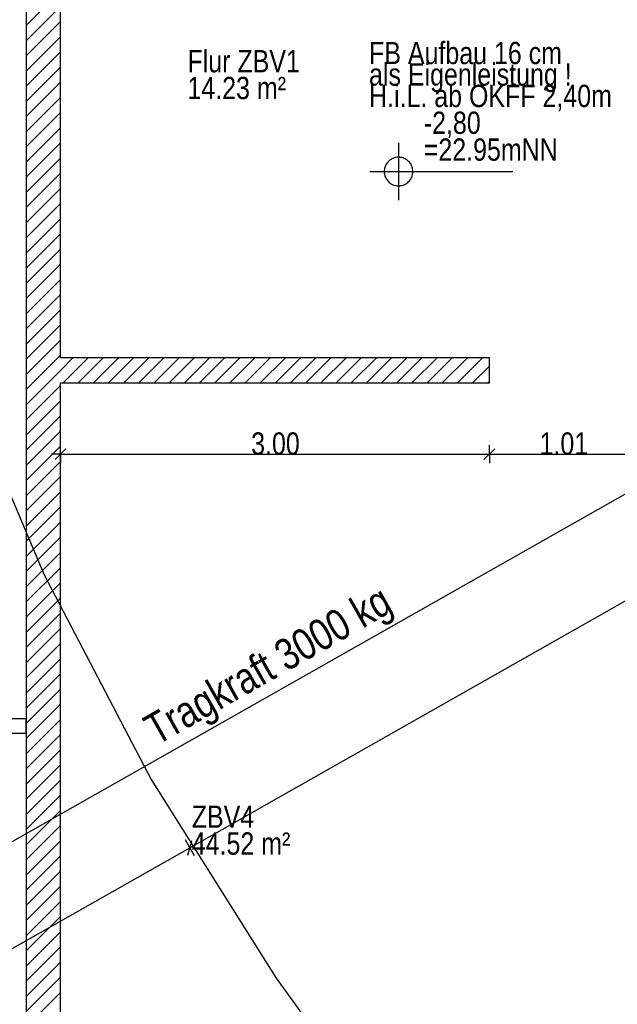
# Model space of a CAD drawing. Extents: x 5 to 835, y 17 to 857.
# Tile 8 of 14: x 359 to 443, y 297 to 435. Entities that reach past the tile are written whole.
import ezdxf
from ezdxf.enums import TextEntityAlignment as Align

# ---------------------------------------------------------------- set-up
doc = ezdxf.new("R2010")
doc.units = 0
doc.linetypes.add('CONTINOUS', pattern=[0])
for name, color, linetype in [('Raum', 7, 'CONTINOUS'), ('TEXTS_ACI250', 7, 'CONTINOUS'), ('Tür-Griff', 7, 'CONTINOUS'), ('WandBetontr', 7, 'CONTINOUS'), ('WandMauerwerktr', 7, 'CONTINOUS'), ('WandTrockenbau', 7, 'CONTINOUS')]:
    doc.layers.add(name, color=color, linetype=linetype)

msp = doc.modelspace()

# ---------------------------------------------------------------- linework, layer by layer
at = {"layer": 'Tür-Griff'}
for p, q in [((724.63084, 527.59524), (202.63204, 231.76214)), ((412.22997, 417.61392), (412.22997, 409.61394)), ((408.22996, 413.61395), (428.22999, 413.61395))]:
    msp.add_line(p, q, dxfattribs=at)
for points in [[(497.85652, 857.09999), (471.58376, 837.40866), (447.37723, 816.00335), (425.26338, 793.02719), (405.26864, 768.62337), (387.41945, 742.93505), (371.74226, 716.10538), (358.26349, 688.27754), (347.00959, 659.59468), (338.00699, 630.19998), (331.28215, 600.23658), (326.86148, 569.84767), (324.77144, 539.17639), (325.03845, 508.36592), (327.68897, 477.55941), (332.74943, 446.90004), (340.24626, 416.53096), (350.2059, 386.59534), (362.6548, 357.23635), (377.6194, 328.59713), (395.12612, 300.82087)], [(412.22996, 415.61395), (412.06593, 415.60732), (411.90555, 415.58777), (411.74934, 415.55582), (411.59781, 415.51199), (411.45147, 415.45678), (411.31085, 415.39071), (411.17645, 415.3143), (411.04879, 415.22806), (410.92839, 415.13251), (410.81575, 415.02816), (410.7114, 414.91552), (410.61585, 414.79512), (410.52961, 414.66746), (410.4532, 414.53306), (410.38713, 414.39243), (410.33193, 414.2461), (410.28809, 414.09457), (410.25614, 413.93835), (410.23659, 413.77797), (410.22996, 413.61394)], [(414.22997, 413.61394), (414.22334, 413.77797), (414.20379, 413.93835), (414.17184, 414.09457), (414.128, 414.2461), (414.0728, 414.39243), (414.00673, 414.53306), (413.93032, 414.66746), (413.84408, 414.79512), (413.74853, 414.91552), (413.64418, 415.02816), (413.53154, 415.13251), (413.41114, 415.22806), (413.28348, 415.3143), (413.14908, 415.39071), (413.00845, 415.45678), (412.86212, 415.51199), (412.71059, 415.55582), (412.55437, 415.58777), (412.39399, 415.60732), (412.22996, 415.61395)], [(410.22996, 413.61394), (410.23659, 413.44991), (410.25614, 413.28953), (410.28809, 413.13332), (410.33193, 412.98179), (410.38713, 412.83545), (410.4532, 412.69483), (410.52961, 412.56043), (410.61585, 412.43277), (410.7114, 412.31236), (410.81575, 412.19973), (410.92839, 412.09538), (411.04879, 411.99983), (411.17645, 411.91359), (411.31085, 411.83718), (411.45147, 411.77111), (411.59781, 411.7159), (411.74934, 411.67207), (411.90555, 411.64012), (412.06593, 411.62057), (412.22996, 411.61394)], [(412.22996, 411.61394), (412.39399, 411.62057), (412.55437, 411.64012), (412.71059, 411.67207), (412.86212, 411.7159), (413.00845, 411.77111), (413.14908, 411.83718), (413.28348, 411.91359), (413.41114, 411.99983), (413.53154, 412.09538), (413.64418, 412.19973), (413.74853, 412.31236), (413.84408, 412.43277), (413.93032, 412.56043), (414.00673, 412.69483), (414.0728, 412.83545), (414.128, 412.98179), (414.17184, 413.13332), (414.20379, 413.28953), (414.22334, 413.44991), (414.22997, 413.61394)], [(395.12612, 300.82087), (406.53389, 285.07682), (418.62455, 269.98583), (431.36912, 255.56334), (444.73865, 241.82478), (458.70418, 228.78559), (473.23675, 216.46123), (488.30739, 204.86711), (503.88714, 194.0187), (519.94704, 183.93141), (536.45813, 174.6207), (553.39145, 166.10201), (570.71803, 158.39076), (588.40892, 151.50241), (606.43515, 145.45239), (624.76775, 140.25615), (643.37778, 135.92911), (662.23626, 132.48673), (681.31424, 129.94444), (700.58275, 128.31768), (720.01284, 127.62188)]]:
    msp.add_lwpolyline(points, dxfattribs=at)
at = {"layer": 'WandBetontr', "color": 7, "linetype": 'CONTINOUS'}
for p, q in [((364.18204, 373.35063), (365.68204, 374.85065)), ((364.93204, 374.10063), (364.93204, 375.35064)), ((424.18204, 373.35063), (425.68204, 374.85065)), ((424.93204, 374.10063), (424.93204, 375.35064)), ((364.93204, 374.10063), (363.68203, 374.10063)), ((364.93204, 374.10063), (364.93204, 372.85064)), ((424.93204, 374.10063), (424.93204, 372.85064)), ((383.04446, 319.05773), (382.42813, 320.14524)), ((382.76175, 318.03544), (383.32717, 320.08002)), ((383.04446, 319.05773), (383.66079, 317.97025))]:
    msp.add_line(p, q, dxfattribs=at)
for points in [[(383.04446, 319.05773), (461.19942, 363.35062), (557.04404, 417.66879)], [(364.93204, 374.10063), (389.96264, 374.10063), (424.93204, 374.10063)], [(424.93204, 374.10063), (430.25734, 374.10063), (445.13206, 374.10063)], [(209.04485, 220.4467), (287.9373, 265.15753), (383.04446, 319.05773)]]:
    msp.add_lwpolyline(points, dxfattribs=at)
at = {"layer": 'WandMauerwerktr', "color": 7, "linetype": 'CONTINOUS'}
for p, q in [((360.13203, 531.76213), (360.13203, 240.26214)), ((364.93204, 387.56214), (364.93204, 459.66214)), ((360.13203, 434.02916), (364.93204, 438.82917)), ((360.13204, 431.90784), (364.93204, 436.70785)), ((360.13203, 429.78652), (364.93204, 434.58653)), ((360.13204, 427.66521), (364.93204, 432.46522)), ((360.13203, 425.54389), (364.93204, 430.3439)), ((360.13204, 423.42257), (364.93204, 428.22258)), ((360.13203, 421.30125), (364.93204, 426.10126)), ((360.13204, 419.17994), (364.93204, 423.97995)), ((360.13203, 417.05862), (364.93204, 421.85863)), ((360.13204, 414.9373), (364.93204, 419.73731)), ((360.13203, 412.81598), (364.93204, 417.61599)), ((360.13204, 410.69467), (364.93204, 415.49463)), ((360.13203, 408.57335), (364.93204, 413.37331)), ((360.13204, 406.45203), (364.93204, 411.252)), ((360.13203, 404.33067), (364.93204, 409.13068)), ((360.13204, 402.20935), (364.93204, 407.00936)), ((360.13203, 400.08803), (364.93204, 404.88804)), ((360.13204, 397.96672), (364.93204, 402.76673)), ((360.13203, 395.8454), (364.93204, 400.64541)), ((360.13204, 393.72409), (364.93204, 398.52409)), ((360.13203, 391.60277), (364.93204, 396.40277)), ((360.13204, 389.48145), (364.93204, 394.28146)), ((360.13203, 387.36013), (364.93204, 392.16014)), ((360.13204, 385.23881), (364.93204, 390.03882)), ((360.13203, 383.11749), (364.93204, 387.9175)), ((364.93204, 385.79619), (366.698, 387.56214)), ((365.31932, 384.06214), (368.81932, 387.56214)), ((367.44063, 384.06214), (370.94064, 387.56214)), ((369.56195, 384.06214), (373.06195, 387.56214)), ((371.68327, 384.06214), (375.18327, 387.56214)), ((373.80458, 384.06214), (377.30459, 387.56214)), ((375.9259, 384.06214), (379.4259, 387.56214)), ((378.04722, 384.06214), (381.54722, 387.56214)), ((380.16854, 384.06214), (383.66854, 387.56214)), ((382.2899, 384.06214), (385.7899, 387.56214)), ((384.41121, 384.06214), (387.91122, 387.56214)), ((386.53253, 384.06214), (390.03253, 387.56214)), ((388.65385, 384.06214), (392.15385, 387.56214)), ((390.77517, 384.06214), (394.27517, 387.56214)), ((392.89649, 384.06214), (396.39649, 387.56214)), ((395.0178, 384.06214), (398.51781, 387.56214)), ((397.13912, 384.06214), (400.63912, 387.56214)), ((399.26044, 384.06214), (402.76044, 387.56214)), ((401.38176, 384.06214), (404.88176, 387.56214)), ((403.50308, 384.06214), (407.00308, 387.56214)), ((405.62439, 384.06214), (409.12439, 387.56214)), ((407.74571, 384.06214), (411.24571, 387.56214)), ((409.86702, 384.06214), (413.36703, 387.56214)), ((411.98834, 384.06214), (415.48835, 387.56214)), ((414.1097, 384.06214), (417.60966, 387.56214)), ((416.23102, 384.06214), (419.73102, 387.56214)), ((418.35234, 384.06214), (421.85234, 387.56214)), ((420.47366, 384.06214), (423.97366, 387.56214)), ((360.13204, 380.99618), (364.93204, 385.79619)), ((422.59497, 384.06214), (424.93204, 386.39921)), ((424.71629, 384.06214), (424.93204, 384.27789)), ((360.13203, 378.87486), (364.93204, 383.67483)), ((364.93204, 240.26214), (364.93204, 384.06214)), ((360.13204, 376.75352), (364.93204, 381.55351)), ((360.13203, 374.6322), (364.93204, 379.43219)), ((360.13204, 372.51089), (364.93204, 377.31089)), ((360.13203, 370.38957), (364.93204, 375.18955)), ((360.13204, 368.26825), (364.93204, 373.06824)), ((360.13203, 366.14693), (364.93204, 370.94692)), ((360.13204, 364.0256), (364.93204, 368.8256)), ((360.13203, 361.90427), (364.93204, 366.70428)), ((360.13204, 359.78296), (364.93204, 364.58297)), ((360.13203, 357.66164), (364.93204, 362.46165)), ((360.13204, 355.54033), (364.93204, 360.34033)), ((360.13203, 353.41901), (364.93204, 358.21899)), ((360.13204, 351.29769), (364.93204, 356.09768)), ((360.13203, 349.17637), (364.93204, 353.97636)), ((360.13204, 347.05504), (364.93204, 351.85504)), ((360.13203, 344.93372), (364.93204, 349.73373)), ((360.13204, 342.8124), (364.93204, 347.61241)), ((360.13203, 340.69108), (364.93204, 345.49109)), ((360.13204, 338.56976), (364.93204, 343.36977)), ((360.13203, 336.44845), (364.93204, 341.24843)), ((360.13204, 334.32713), (364.93204, 339.12712)), ((360.13203, 332.20581), (364.93204, 337.0058)), ((360.13204, 330.08447), (364.93204, 334.88448)), ((360.13203, 327.96315), (364.93204, 332.76316)), ((360.13204, 325.84184), (364.93204, 330.64184)), ((360.13203, 323.72052), (364.93204, 328.52053)), ((360.13204, 321.5992), (364.93204, 326.39919)), ((360.13203, 319.47788), (364.93204, 324.27787)), ((360.13204, 317.35657), (364.93204, 322.15655)), ((360.13203, 315.23523), (364.93204, 320.03523)), ((360.13204, 313.11391), (364.93204, 317.91392)), ((360.13203, 310.99259), (364.93204, 315.7926)), ((360.13204, 308.87128), (364.93204, 313.67128)), ((360.13203, 306.74996), (364.93204, 311.54997)), ((360.13204, 304.62864), (364.93204, 309.42863)), ((360.13203, 302.50732), (364.93204, 307.30731)), ((360.13204, 300.386), (364.93204, 305.18599)), ((360.13203, 298.26467), (364.93204, 303.06467)), ((360.13204, 296.14335), (364.93204, 300.94336)), ((360.13203, 294.02203), (364.93204, 298.82204))]:
    msp.add_line(p, q, dxfattribs=at)
msp.add_lwpolyline([(364.93204, 384.06214), (424.93204, 384.06214), (424.93204, 387.56214), (364.93204, 387.56214)], dxfattribs=at)
at = {"layer": 'WandTrockenbau', "color": 7, "linetype": 'CONTINOUS'}
msp.add_line((323.83203, 335.06212), (360.13204, 335.06212), dxfattribs=at)
msp.add_lwpolyline([(360.13203, 335.06212), (360.13203, 337.06212), (323.83203, 337.06212), (323.83203, 335.06212)], dxfattribs=at)

# ---------------------------------------------------------------- texts
at = {"layer": 'Raum', "color": 250, "linetype": 'CONTINOUS'}
for s, p, p2 in [('Flur ZBV1', (382.7095, 427.48892), (398.42923, 427.48892)), ('14.23 m²', (382.7095, 423.73892), (396.49089, 423.73892)), ('ZBV4', (383.3114, 321.84058), (392.04613, 321.84058)), ('44.52 m²', (383.3114, 318.09059), (397.09279, 318.09059))]:
    msp.add_text(s, height=3.1145, dxfattribs=at).set_placement(p, p2, align=Align.ALIGNED)
at = {"layer": 'TEXTS_ACI250'}
for s, p, p2 in [('FB Aufbau 16 cm', (408.10486, 428.62948), (435.08789, 428.62948)), ('als Eigenleistung !', (408.10486, 425.62946), (436.44647, 425.62946)), ('H.i.L. ab OKFF 2,40m', (408.10486, 422.62947), (442.07288, 422.62947)), ('\xad2,80', (415.76399, 418.87829), (423.72338, 418.87829)), ('=22.95mNN', (415.76399, 415.12829), (434.49424, 415.12829))]:
    msp.add_text(s, height=3.1145, dxfattribs=at).set_placement(p, p2, align=Align.ALIGNED)
msp.add_text('Tragkraft 3000 kg', height=4.36031, rotation=29.64005, dxfattribs=at).set_placement((378.36545, 333.28478), (411.67037, 352.23541), align=Align.ALIGNED)
at = {"layer": 'WandBetontr', "color": 250, "linetype": 'CONTINOUS'}
for s, p, p2 in [('3.00', (391.61692, 374.02366), (398.41332, 374.02366)), ('1.01', (431.95395, 374.02198), (438.75035, 374.02198))]:
    msp.add_text(s, height=3.1145, dxfattribs=at).set_placement(p, p2, align=Align.ALIGNED)

doc.saveas('drawing.dxf')
